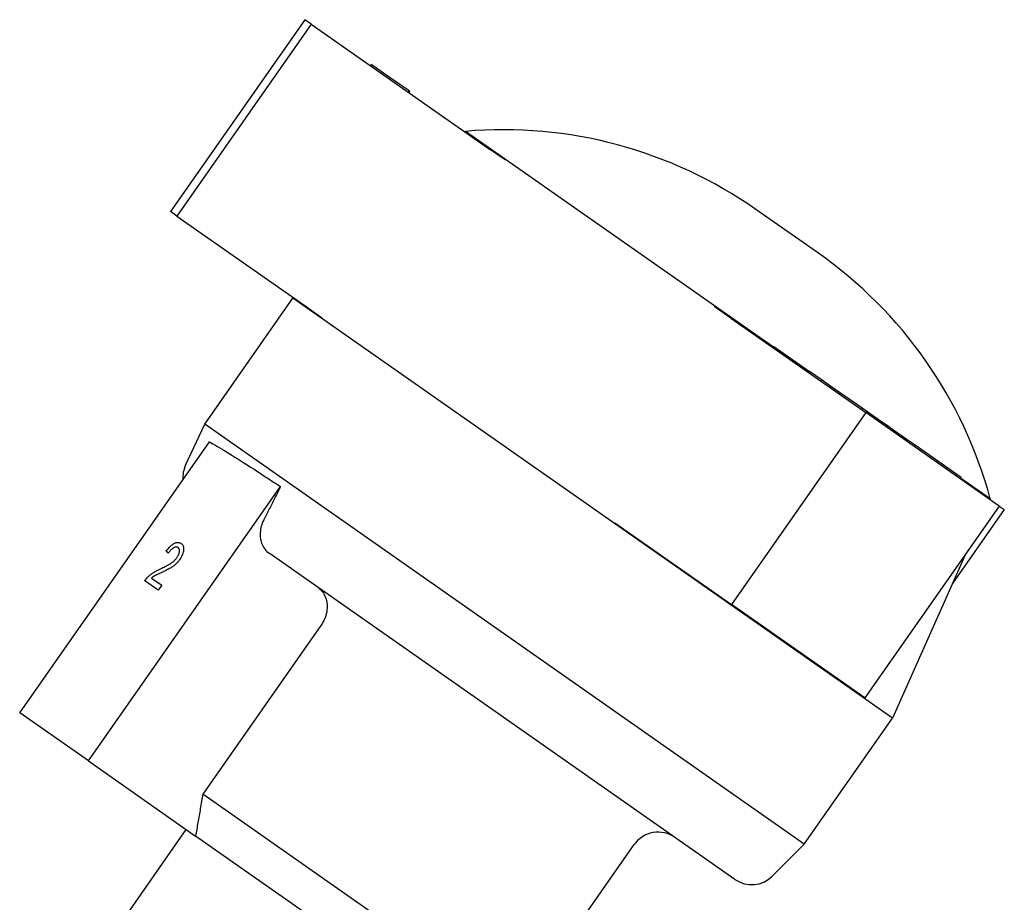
# Model space of a CAD drawing. Header units: millimetres. Extents: x -29 to 3567, y -20 to 378.
# Tile 5 of 12: x 226 to 294, y 215 to 275. Entities that reach past the tile are written whole.
import ezdxf

# ---------------------------------------------------------------- set-up
doc = ezdxf.new("R2010")
doc.units = ezdxf.units.MM
doc.layers.add('DETAIL', color=2, linetype='Continuous')

msp = doc.modelspace()

# ---------------------------------------------------------------- linework, layer by layer
at = {"layer": 'DETAIL'}
for p, q in [((245.719, 275.042), (236.542, 261.936)), ((246.158, 274.735), (236.981, 261.628)), ((246.158, 274.735), (245.719, 275.042)), ((246.158, 274.735), (258.417, 266.151)), ((250.204, 271.902), (250.261, 271.984)), ((251.566, 271.07), (250.261, 271.984)), ((252.843, 270.176), (251.566, 271.07)), ((252.786, 270.094), (252.843, 270.176)), ((252.789, 270.092), (252.846, 270.174)), ((252.793, 270.089), (252.851, 270.171)), ((252.796, 270.087), (252.853, 270.169)), ((252.799, 270.085), (252.857, 270.167)), ((252.807, 270.079), (252.865, 270.161)), ((252.811, 270.076), (252.869, 270.158)), ((252.815, 270.073), (252.873, 270.155)), ((252.83, 270.063), (252.888, 270.145)), ((252.843, 270.176), (252.843, 270.176)), ((252.846, 270.174), (252.843, 270.176)), ((252.851, 270.171), (252.846, 270.174)), ((252.853, 270.169), (252.851, 270.171)), ((252.857, 270.167), (252.853, 270.169)), ((252.865, 270.161), (252.857, 270.167)), ((252.869, 270.158), (252.865, 270.161)), ((252.873, 270.155), (252.869, 270.158)), ((252.888, 270.145), (252.873, 270.155)), ((256.698, 267.415), (256.662, 267.38)), ((277.734, 252.686), (256.698, 267.415)), ((259.399, 265.464), (258.417, 266.151)), ((236.981, 261.628), (236.542, 261.936)), ((236.981, 261.628), (245.806, 255.449)), ((280.752, 259.13), (276.536, 262.082)), ((238.887, 247.414), (244.91, 256.015)), ((244.947, 256.051), (244.91, 256.015)), ((285.867, 227.336), (244.91, 256.015)), ((245.806, 255.449), (246.871, 254.703)), ((274.824, 254.663), (273.696, 255.453)), ((274.824, 254.663), (284.036, 248.212)), ((277.705, 252.645), (277.763, 252.727)), ((277.763, 252.727), (280.2, 251.021)), ((280.143, 250.939), (280.2, 251.021)), ((281.063, 250.416), (280.2, 251.021)), ((281.006, 250.334), (281.063, 250.416)), ((281.158, 250.35), (281.063, 250.416)), ((281.659, 249.999), (281.158, 250.35)), ((281.601, 249.917), (281.659, 249.999)), ((283.202, 248.919), (281.659, 249.999)), ((283.8, 248.5), (283.202, 248.919)), ((284.036, 248.212), (274.859, 235.106)), ((283.743, 248.418), (283.8, 248.5)), ((284.564, 247.965), (283.8, 248.5)), ((293.158, 241.825), (284.036, 248.212)), ((284.506, 247.883), (284.564, 247.965)), ((284.895, 247.733), (284.564, 247.965)), ((284.837, 247.652), (284.895, 247.733)), ((285.521, 247.295), (284.895, 247.733)), ((237.579, 244.609), (238.887, 247.414)), ((279.845, 218.735), (238.887, 247.414)), ((285.464, 247.213), (285.521, 247.295)), ((286.187, 246.828), (285.521, 247.295)), ((226.249, 227.698), (239.209, 246.207)), ((286.13, 246.746), (286.187, 246.828)), ((286.518, 246.597), (286.187, 246.828)), ((286.461, 246.515), (286.518, 246.597)), ((286.809, 246.393), (286.518, 246.597)), ((286.752, 246.311), (286.809, 246.393)), ((287.413, 245.97), (286.809, 246.393)), ((287.356, 245.888), (287.413, 245.97)), ((290.267, 243.972), (287.413, 245.97)), ((290.21, 243.89), (290.267, 243.972)), ((290.55, 243.773), (290.267, 243.972)), ((290.493, 243.691), (290.55, 243.773)), ((292.548, 242.312), (290.521, 243.732)), ((230.946, 224.409), (244.07, 243.152)), ((292.548, 242.312), (292.528, 242.266)), ((293.158, 241.825), (283.98, 228.719)), ((293.505, 241.582), (289.972, 236.536)), ((293.158, 241.825), (293.505, 241.582)), ((266.893, 240.684), (268.21, 239.762)), ((268.21, 239.762), (274.859, 235.106)), ((237.275, 239.273), (237.275, 239.274)), ((236.398, 238.598), (236.398, 238.598)), ((275.096, 216.322), (243.284, 238.597)), ((290.88, 238.573), (285.867, 227.336)), ((235.254, 236.904), (235.954, 236.414)), ((235.717, 236.076), (234.794, 236.722)), ((235.954, 236.414), (235.717, 236.076)), ((235.954, 236.414), (235.717, 236.076)), ((235.717, 236.076), (235.717, 236.076)), ((235.954, 236.414), (235.954, 236.414)), ((283.98, 228.719), (274.859, 235.106)), ((246.829, 233.674), (238.757, 222.147)), ((230.946, 224.409), (226.249, 227.698)), ((279.845, 218.735), (285.867, 227.336)), ((230.946, 224.409), (238.264, 219.285)), ((260.15, 207.168), (238.757, 222.147)), ((231.537, 211.026), (237.63, 219.728)), ((257.414, 205.876), (238.264, 219.285)), ((260.15, 207.168), (268.221, 218.696)), ((277.657, 216.546), (279.845, 218.735))]:
    msp.add_line(p, q, dxfattribs=at)
at = {"layer": 'DETAIL', "flags": 128}
for points in [[(239.209, 246.207), (239.325, 246.142), (239.449, 246.071), (239.582, 245.994), (239.723, 245.912), (239.872, 245.823), (240.03, 245.729), (240.195, 245.629), (240.368, 245.523), (240.549, 245.411), (240.738, 245.294), (240.934, 245.172), (241.138, 245.045), (241.348, 244.912), (241.565, 244.774), (241.79, 244.631), (242.02, 244.484), (242.257, 244.332), (242.5, 244.175), (242.749, 244.014), (243.004, 243.849), (243.263, 243.68), (243.527, 243.507), (243.797, 243.331), (244.07, 243.152)], [(244.07, 243.152), (244.021, 243.056), (243.973, 242.96), (243.925, 242.864), (243.876, 242.769), (243.828, 242.673), (243.78, 242.578), (243.731, 242.482), (243.683, 242.387), (243.635, 242.292), (243.587, 242.197), (243.539, 242.101), (243.491, 242.006), (243.443, 241.911), (243.395, 241.817), (243.347, 241.722), (243.299, 241.627), (243.251, 241.532), (243.203, 241.438), (243.155, 241.343), (243.108, 241.249), (243.06, 241.154), (243.012, 241.06), (242.964, 240.966), (242.917, 240.871)], [(242.917, 240.871), (242.866, 240.764), (242.821, 240.655), (242.782, 240.548), (242.75, 240.444), (242.724, 240.337), (242.703, 240.226), (242.687, 240.113), (242.676, 240.001), (242.672, 239.891), (242.673, 239.786), (242.681, 239.685), (242.695, 239.582), (242.716, 239.48), (242.742, 239.378), (242.774, 239.28), (242.81, 239.186), (242.851, 239.099), (242.896, 239.017), (242.949, 238.937), (243.009, 238.859), (243.073, 238.785), (243.141, 238.715), (243.212, 238.653), (243.284, 238.597)], [(236.258, 238.751), (236.308, 238.815), (236.357, 238.875), (236.405, 238.931), (236.453, 238.984), (236.501, 239.034), (236.548, 239.079), (236.594, 239.122), (236.639, 239.16), (236.685, 239.195), (236.729, 239.226), (236.773, 239.254), (236.817, 239.278), (236.86, 239.299), (236.902, 239.315), (236.943, 239.328), (236.983, 239.337), (237.023, 239.343), (237.061, 239.344), (237.099, 239.342), (237.136, 239.336), (237.172, 239.326), (237.207, 239.312), (237.241, 239.295), (237.275, 239.274)], [(237.067, 238.986), (237.046, 238.999), (237.024, 239.009), (237.002, 239.017), (236.979, 239.023), (236.955, 239.025), (236.93, 239.025), (236.905, 239.022), (236.878, 239.017), (236.851, 239.009), (236.823, 238.998), (236.795, 238.985), (236.765, 238.969), (236.736, 238.951), (236.706, 238.93), (236.675, 238.907), (236.645, 238.882), (236.615, 238.855), (236.584, 238.825), (236.554, 238.793), (236.523, 238.758), (236.492, 238.722), (236.461, 238.683), (236.429, 238.642), (236.398, 238.598)], [(237.067, 238.986), (237.046, 238.999), (237.025, 239.009), (237.002, 239.017), (236.979, 239.022), (236.955, 239.025), (236.93, 239.025), (236.905, 239.022), (236.878, 239.017), (236.851, 239.009), (236.823, 238.998), (236.795, 238.985), (236.765, 238.969), (236.736, 238.951), (236.706, 238.93), (236.676, 238.907), (236.645, 238.882), (236.615, 238.855), (236.584, 238.825), (236.554, 238.793), (236.523, 238.758), (236.492, 238.722), (236.461, 238.683), (236.43, 238.641), (236.398, 238.598)], [(236.99, 238.301), (237.014, 238.336), (237.036, 238.37), (237.056, 238.405), (237.074, 238.439), (237.091, 238.473), (237.106, 238.507), (237.12, 238.541), (237.131, 238.575), (237.141, 238.608), (237.149, 238.641), (237.156, 238.674), (237.161, 238.707), (237.164, 238.739), (237.165, 238.769), (237.164, 238.798), (237.161, 238.825), (237.157, 238.851), (237.15, 238.875), (237.141, 238.897), (237.13, 238.918), (237.117, 238.938), (237.103, 238.955), (237.086, 238.971), (237.067, 238.986)], [(237.275, 239.274), (237.307, 239.249), (237.336, 239.221), (237.362, 239.192), (237.384, 239.159), (237.403, 239.125), (237.419, 239.088), (237.432, 239.048), (237.441, 239.006), (237.447, 238.962), (237.449, 238.915), (237.448, 238.866), (237.444, 238.815), (237.437, 238.762), (237.427, 238.709), (237.414, 238.656), (237.398, 238.602), (237.38, 238.548), (237.359, 238.493), (237.335, 238.438), (237.308, 238.383), (237.278, 238.328), (237.246, 238.272), (237.211, 238.216), (237.172, 238.16)], [(237.275, 239.273), (237.307, 239.249), (237.336, 239.221), (237.362, 239.192), (237.384, 239.159), (237.403, 239.125), (237.419, 239.088), (237.432, 239.048), (237.441, 239.006), (237.447, 238.962), (237.449, 238.915), (237.448, 238.866), (237.444, 238.815), (237.437, 238.762), (237.427, 238.709), (237.414, 238.655), (237.398, 238.602), (237.38, 238.548), (237.359, 238.493), (237.335, 238.438), (237.308, 238.383), (237.278, 238.328), (237.246, 238.272), (237.211, 238.216), (237.173, 238.16)], [(235.875, 237.544), (235.955, 237.582), (236.032, 237.618), (236.106, 237.654), (236.176, 237.689), (236.243, 237.723), (236.306, 237.756), (236.366, 237.788), (236.422, 237.819), (236.474, 237.849), (236.523, 237.878), (236.568, 237.907), (236.61, 237.935), (236.649, 237.963), (236.687, 237.991), (236.723, 238.02), (236.758, 238.049), (236.792, 238.079), (236.825, 238.109), (236.856, 238.139), (236.885, 238.171), (236.914, 238.202), (236.94, 238.235), (236.966, 238.267), (236.99, 238.301)], [(237.172, 238.16), (237.142, 238.117), (237.11, 238.076), (237.077, 238.035), (237.044, 237.995), (237.009, 237.957), (236.973, 237.919), (236.936, 237.883), (236.899, 237.847), (236.859, 237.812), (236.818, 237.778), (236.775, 237.744), (236.73, 237.711), (236.684, 237.678), (236.635, 237.646), (236.585, 237.614), (236.532, 237.582), (236.476, 237.55), (236.413, 237.516), (236.344, 237.48), (236.269, 237.442), (236.187, 237.402), (236.1, 237.36), (236.006, 237.315), (235.906, 237.268)], [(237.173, 238.16), (237.142, 238.117), (237.11, 238.076), (237.077, 238.035), (237.044, 237.995), (237.009, 237.957), (236.973, 237.919), (236.936, 237.882), (236.899, 237.847), (236.859, 237.812), (236.818, 237.778), (236.775, 237.744), (236.73, 237.711), (236.684, 237.678), (236.635, 237.645), (236.585, 237.614), (236.532, 237.582), (236.476, 237.55), (236.413, 237.516), (236.344, 237.48), (236.269, 237.442), (236.187, 237.402), (236.1, 237.359), (236.006, 237.315), (235.906, 237.268)], [(236.398, 238.598), (236.392, 238.604), (236.386, 238.611), (236.38, 238.617), (236.374, 238.624), (236.368, 238.63), (236.362, 238.637), (236.357, 238.643), (236.351, 238.65), (236.345, 238.656), (236.339, 238.662), (236.333, 238.669), (236.327, 238.675), (236.322, 238.681), (236.316, 238.688), (236.31, 238.694), (236.304, 238.701), (236.298, 238.707), (236.293, 238.713), (236.287, 238.72), (236.281, 238.726), (236.275, 238.732), (236.27, 238.739), (236.264, 238.745), (236.258, 238.751)], [(234.984, 236.954), (235.012, 236.982), (235.041, 237.01), (235.07, 237.037), (235.1, 237.064), (235.13, 237.091), (235.161, 237.117), (235.192, 237.142), (235.224, 237.167), (235.256, 237.191), (235.289, 237.215), (235.322, 237.239), (235.356, 237.262), (235.39, 237.284), (235.427, 237.307), (235.464, 237.33), (235.504, 237.353), (235.545, 237.377), (235.587, 237.4), (235.631, 237.424), (235.677, 237.448), (235.724, 237.472), (235.773, 237.496), (235.823, 237.52), (235.875, 237.544)], [(234.794, 236.722), (234.801, 236.733), (234.808, 236.743), (234.816, 236.754), (234.823, 236.764), (234.831, 236.774), (234.838, 236.785), (234.846, 236.795), (234.853, 236.805), (234.861, 236.815), (234.869, 236.825), (234.877, 236.834), (234.885, 236.844), (234.892, 236.854), (234.9, 236.863), (234.908, 236.873), (234.917, 236.882), (234.925, 236.891), (234.933, 236.9), (234.941, 236.91), (234.95, 236.919), (234.958, 236.927), (234.966, 236.936), (234.975, 236.945), (234.984, 236.954)], [(235.906, 237.268), (235.851, 237.243), (235.799, 237.219), (235.751, 237.196), (235.705, 237.174), (235.663, 237.154), (235.624, 237.135), (235.589, 237.117), (235.556, 237.1), (235.527, 237.085), (235.501, 237.071), (235.478, 237.058), (235.458, 237.046), (235.44, 237.035), (235.422, 237.024), (235.405, 237.013), (235.387, 237.002), (235.37, 236.99), (235.353, 236.978), (235.336, 236.966), (235.319, 236.954), (235.303, 236.942), (235.286, 236.929), (235.27, 236.917), (235.254, 236.904)], [(235.906, 237.268), (235.851, 237.243), (235.799, 237.219), (235.751, 237.196), (235.705, 237.174), (235.663, 237.154), (235.624, 237.135), (235.589, 237.117), (235.556, 237.1), (235.527, 237.085), (235.501, 237.071), (235.478, 237.058), (235.458, 237.046), (235.44, 237.035), (235.422, 237.024), (235.405, 237.013), (235.387, 237.001), (235.37, 236.99), (235.353, 236.978), (235.336, 236.966), (235.319, 236.954), (235.303, 236.942), (235.287, 236.929), (235.27, 236.917), (235.254, 236.904)], [(246.63, 236.255), (246.711, 236.192), (246.791, 236.12), (246.867, 236.04), (246.937, 235.954), (247, 235.865), (247.055, 235.773), (247.102, 235.677), (247.144, 235.572), (247.18, 235.46), (247.209, 235.345), (247.231, 235.229), (247.244, 235.115), (247.25, 234.999), (247.247, 234.876), (247.237, 234.75), (247.22, 234.623), (247.197, 234.498), (247.166, 234.378), (247.128, 234.259), (247.081, 234.138), (247.026, 234.016), (246.965, 233.896), (246.899, 233.781), (246.829, 233.674)], [(238.757, 222.147), (238.736, 222.022), (238.714, 221.897), (238.693, 221.773), (238.671, 221.649), (238.65, 221.526), (238.629, 221.403), (238.608, 221.281), (238.587, 221.159), (238.566, 221.038), (238.545, 220.918), (238.524, 220.798), (238.504, 220.678), (238.483, 220.559), (238.463, 220.441), (238.443, 220.323), (238.422, 220.206), (238.402, 220.089), (238.382, 219.972), (238.362, 219.857), (238.342, 219.741), (238.323, 219.626), (238.303, 219.512), (238.284, 219.398), (238.264, 219.285)]]:
    msp.add_lwpolyline(points, dxfattribs=at)
at = {"layer": 'DETAIL'}
for centre, radius, start, end in [((259.273, 237.427), 30.098, 55, 94.90677), ((263.488, 234.475), 30.098, 15.09323, 55), ((239.391, 243.764), 1.999, 155, 184.13208), ((269.859, 217.549), 1.999, 55, 145), ((276.243, 217.96), 1.999, 235, 315)]:
    msp.add_arc(centre, radius, start, end, dxfattribs=at)

doc.saveas('drawing.dxf')
